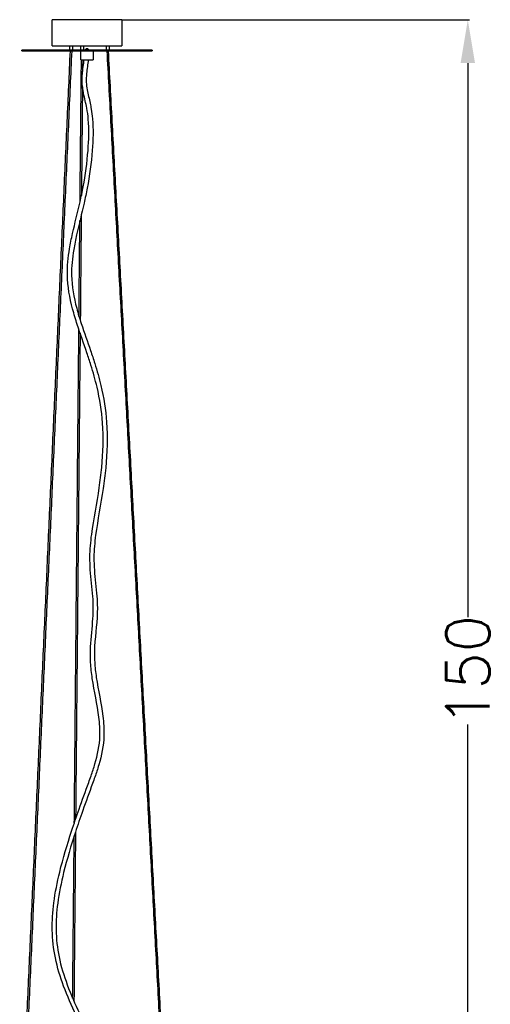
# Model space of a CAD drawing. Header units: centimetres. Extents: x -7768 to -7612, y -150 to 71.
# Tile 4 of 4: x -7736 to -7682, y -42 to 71. Entities that reach past the tile are written whole.
import ezdxf

# ---------------------------------------------------------------- set-up
doc = ezdxf.new("R2010")
doc.units = ezdxf.units.CM
doc.header["$MEASUREMENT"] = 0
doc.layers.add('cotas', color=1, linetype='Continuous')
doc.layers.add('Make2D visible lines', color=7, linetype='Continuous')
doc.styles.get("Standard").update_dxf_attribs({"font": 'romans.shx', "height": 5, "bigfont": '@extfont2.shx'})
doc.dimstyles.get("Standard").update_dxf_attribs({"dimtxt": 0.18, "dimasz": 5, "dimexe": 0.18, "dimexo": 0.0625, "dimgap": 0.09, "dimtad": 0, "dimtoh": 1, "dimdec": 0, "dimzin": 0, "dimdsep": 46, "dimtxsty": 'Standard', "dimcen": 1.5, "dimadec": 0, "dimazin": 0, "dimtfac": 1, "dimtdec": 0, "dimtofl": 0, "dimtmove": 0, "dimatfit": 3, "dimfxl": 1, "dimtolj": 1, "dimtzin": 0, "dimarcsym": 0})

# ---------------------------------------------------------------- blocks, each defined once
blk = doc.blocks.new('*D7')
at = {"layer": 'cotas', "color": 0, "lineweight": -2, "transparency": 16777216}
for p, q in [((-7724.68, 71.19), (-7684.73, 71.19)), ((-7684.91, 66.19), (-7684.91, 2.36)), ((-7684.91, -73.81), (-7684.91, -9.97)), ((-7704.46, -78.81), (-7684.73, -78.81))]:
    blk.add_line(p, q, dxfattribs=at)
at = {"layer": 'cotas', "color": 0, "transparency": 16777216}
for points in [[(-7685.74, 66.19), (-7684.08, 66.19), (-7684.91, 71.19)], [(-7685.74, -73.81), (-7684.08, -73.81), (-7684.91, -78.81)]]:
    blk.add_solid(points, dxfattribs=at)
at = {"layer": 'Defpoints', "color": 0, "transparency": 16777216}
for p in [(-7724.74, 71.19), (-7704.52, -78.81), (-7684.91, -78.81)]:
    blk.add_point(p, dxfattribs=at)
at = {"layer": 'cotas', "color": 0, "transparency": 16777216, "insert": (-7684.91, -3.81), "char_height": 5, "attachment_point": 5, "rotation": 90}
blk.add_mtext('\\A1;150', dxfattribs=at)
blk = doc.blocks.new('SH04')
at = {"layer": 'Make2D visible lines'}
for points in [[(-4.01, -3), (-4.01, -1.5), (-4.01, 0)], [(3.99, 0), (3.99, -1.5), (3.99, -3)], [(-1.99, -3.5), (-1.99, -3.25), (-1.99, -3)], [(-1.69, -3), (-1.69, -3.25), (-1.69, -3.5)], [(-0.72, -3.5), (-0.72, -3.25), (-0.72, -3)], [(-0.42, -3), (-0.42, -3.25), (-0.42, -3.5)], [(2.23, -3.5), (2.23, -3.25), (2.23, -3)], [(2.53, -3), (2.53, -3.25), (2.53, -3.5)], [(-7.75, -133.51), (-4.83, -68.55), (-1.92, -3.6)], [(-1.77, -3.6), (-4.68, -68.55), (-7.6, -133.51)], [(-7.51, -3.6), (-7.51, -3.55), (-7.51, -3.5)], [(-6.77, -3.5), (-7.14, -3.5), (-7.51, -3.5)], [(-7.44, -3.6), (-7.36, -3.6), (-7.29, -3.6)], [(-7.29, -3.6), (-7.26, -3.6), (-7.23, -3.6)], [(-7.23, -3.6), (-7.22, -3.6), (-7.2, -3.6)], [(-7.2, -3.6), (-7.16, -3.6), (-7.12, -3.6)], [(-7.12, -3.6), (-7.1, -3.6), (-7.08, -3.6)], [(-7.08, -3.6), (-7.04, -3.6), (-7, -3.6)], [(-7, -3.6), (-6.97, -3.6), (-6.95, -3.6)], [(-6.95, -3.6), (-6.86, -3.6), (-6.78, -3.6)], [(-6.78, -3.6), (-6.62, -3.6), (-6.45, -3.6)], [(-6.45, -3.6), (-6.44, -3.6), (-6.43, -3.6)], [(-6.43, -3.6), (-6.35, -3.6), (-6.27, -3.6)], [(-6.27, -3.6), (-6.25, -3.6), (-6.24, -3.6)], [(-6.24, -3.6), (-6.15, -3.6), (-6.07, -3.6)], [(-6.07, -3.6), (-6.05, -3.6), (-6.03, -3.6)], [(-6.03, -3.6), (-5.94, -3.6), (-5.85, -3.6)], [(-5.85, -3.6), (-5.83, -3.6), (-5.81, -3.6)], [(-5.81, -3.6), (-5.72, -3.6), (-5.62, -3.6)], [(-5.62, -3.6), (-5.6, -3.6), (-5.59, -3.6)], [(-5.59, -3.6), (-5.55, -3.6), (-5.5, -3.6)], [(-5.5, -3.6), (-5.44, -3.6), (-5.37, -3.6)], [(-5.37, -3.6), (-5.36, -3.6), (-5.36, -3.6)], [(-5.36, -3.6), (-5.24, -3.6), (-5.12, -3.6)], [(-5.12, -3.6), (-5.11, -3.6), (-5.1, -3.6)], [(-5.1, -3.6), (-4.98, -3.6), (-4.87, -3.6)], [(-4.87, -3.6), (-4.84, -3.6), (-4.82, -3.6)], [(-4.82, -3.6), (-4.71, -3.6), (-4.6, -3.6)], [(-4.6, -3.6), (-4.56, -3.6), (-4.53, -3.6)], [(-4.53, -3.6), (-4.42, -3.6), (-4.32, -3.6)], [(-4.32, -3.6), (-4.27, -3.6), (-4.22, -3.6)], [(-4.22, -3.6), (-3.97, -3.6), (-3.72, -3.6)], [(-3.72, -3.6), (-3.4, -3.6), (-3.08, -3.6)], [(-3.08, -3.6), (-2.97, -3.6), (-2.86, -3.6)], [(-2.86, -3.6), (-2.8, -3.6), (-2.73, -3.6)], [(-2.73, -3.6), (-2.62, -3.6), (-2.5, -3.6)], [(-2.5, -3.6), (-2.44, -3.6), (-2.38, -3.6)], [(-2.38, -3.6), (-2.26, -3.6), (-2.13, -3.6)], [(-2.13, -3.6), (-2.05, -3.6), (-1.98, -3.6)], [(-1.98, -3.6), (-1.88, -3.6), (-1.79, -3.6)], [(-1.79, -3.6), (-1.72, -3.6), (-1.65, -3.6)], [(-1.65, -3.6), (-1.51, -3.6), (-1.38, -3.6)], [(-1.38, -3.6), (-1.33, -3.6), (-1.28, -3.6)], [(-1.28, -3.6), (-1.14, -3.6), (-1, -3.6)], [(-1, -3.6), (-0.95, -3.6), (-0.9, -3.6)], [(-0.9, -3.6), (-0.78, -3.6), (-0.66, -3.6)], [(-0.71, -4.6), (-0.71, -4.1), (-0.71, -3.6)], [(-0.66, -3.6), (-0.51, -3.6), (-0.35, -3.6)], [(-0.35, -3.6), (-0.31, -3.6), (-0.26, -3.6)], [(-0.26, -3.6), (-0.15, -3.6), (-0.03, -3.6)], [(-0.03, -3.6), (0.06, -3.6), (0.14, -3.6)], [(0.14, -3.6), (0.24, -3.6), (0.33, -3.6)], [(0.33, -3.6), (0.42, -3.6), (0.5, -3.6)], [(0.5, -3.6), (0.59, -3.6), (0.67, -3.6)], [(0.67, -3.6), (0.96, -3.6), (1.25, -3.6)], [(0.69, -3.6), (0.69, -4.1), (0.69, -4.6)], [(1.25, -3.6), (1.25, -3.6), (1.26, -3.6)], [(1.26, -3.6), (1.34, -3.6), (1.42, -3.6)], [(1.42, -3.6), (1.53, -3.6), (1.63, -3.6)], [(1.63, -3.6), (1.71, -3.6), (1.79, -3.6)], [(1.79, -3.6), (1.9, -3.6), (2, -3.6)], [(2, -3.6), (2.08, -3.6), (2.16, -3.6)], [(2.16, -3.6), (2.24, -3.6), (2.33, -3.6)], [(9.35, -133.51), (5.83, -68.55), (2.31, -3.6)], [(2.33, -3.6), (2.39, -3.6), (2.46, -3.6)], [(2.46, -3.6), (2.59, -3.6), (2.72, -3.6)], [(9.5, -133.51), (5.98, -68.55), (2.46, -3.6)], [(2.72, -3.6), (2.8, -3.6), (2.88, -3.6)], [(2.88, -3.6), (3.21, -3.6), (3.55, -3.6)], [(3.55, -3.6), (3.63, -3.6), (3.71, -3.6)], [(3.71, -3.6), (3.79, -3.6), (3.87, -3.6)], [(3.87, -3.6), (3.94, -3.6), (4.01, -3.6)], [(4.01, -3.6), (4.09, -3.6), (4.17, -3.6)], [(4.17, -3.6), (4.29, -3.6), (4.41, -3.6)], [(4.41, -3.6), (4.44, -3.6), (4.46, -3.6)], [(4.46, -3.6), (4.58, -3.6), (4.69, -3.6)], [(4.69, -3.6), (4.72, -3.6), (4.74, -3.6)], [(4.74, -3.6), (4.85, -3.6), (4.97, -3.6)], [(4.97, -3.6), (4.99, -3.6), (5, -3.6)], [(5, -3.6), (5.12, -3.6), (5.24, -3.6)], [(5.24, -3.6), (5.24, -3.6), (5.25, -3.6)], [(5.25, -3.6), (5.37, -3.6), (5.48, -3.6)], [(5.48, -3.6), (5.49, -3.6), (5.5, -3.6)], [(5.5, -3.6), (5.6, -3.6), (5.71, -3.6)], [(5.71, -3.6), (5.72, -3.6), (5.74, -3.6)], [(5.74, -3.6), (5.83, -3.6), (5.92, -3.6)], [(5.92, -3.6), (5.95, -3.6), (5.98, -3.6)], [(5.98, -3.6), (6.05, -3.6), (6.13, -3.6)], [(6.13, -3.6), (6.32, -3.6), (6.51, -3.6)], [(6.51, -3.6), (6.64, -3.6), (6.77, -3.6)], [(6.77, -3.6), (6.8, -3.6), (6.83, -3.6)], [(6.83, -3.6), (6.87, -3.6), (6.91, -3.6)], [(6.91, -3.6), (6.95, -3.6), (6.98, -3.6)], [(6.98, -3.6), (7.01, -3.6), (7.05, -3.6)], [(7.05, -3.6), (7.08, -3.6), (7.11, -3.6)], [(7.11, -3.6), (7.14, -3.6), (7.17, -3.6)], [(7.17, -3.6), (7.19, -3.6), (7.22, -3.6)], [(7.22, -3.6), (7.24, -3.6), (7.27, -3.6)], [(7.27, -3.6), (7.29, -3.6), (7.31, -3.6)], [(7.31, -3.6), (7.33, -3.6), (7.35, -3.6)], [(7.35, -3.6), (7.37, -3.6), (7.38, -3.6)], [(7.38, -3.6), (7.43, -3.6), (7.49, -3.6)], [(7.49, -3.5), (7.49, -3.55), (7.49, -3.6)], [(-0.81, -20.96), (-0.73, -12.78), (-0.65, -4.6)], [(-0.5, -4.6), (-0.51, -5.29), (-0.52, -5.98)], [(-0.53, -7.71), (-0.59, -13.98), (-0.65, -20.25)], [(-0.67, -22.5), (-0.73, -28.57), (-0.78, -34.64)], [(-0.93, -34.17), (-0.88, -28.65), (-0.83, -23.14)], [(-1.47, -92.51), (-1.21, -64.1), (-0.94, -35.68)], [(-0.8, -36.11), (-1.06, -64.08), (-1.32, -92.05)], [(-1.66, -112.7), (-1.57, -103.36), (-1.48, -94.02)], [(-1.33, -93.54), (-1.42, -103.29), (-1.51, -113.04)]]:
    blk.add_open_spline(points, degree=2, dxfattribs=at)
for points, weights, knots in [([(3.98, 0), (4.11, 0), (2.71, 0), (-0.22, 0), (-2.94, 0), (-3.91, 0), (-4, 0)], [0.855841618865, 0.835247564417, 1, 0.707106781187, 1, 0.871859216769, 0.855841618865], [-22.383848, -22.383848, -22.383848, -18.849556, -18.849556, -12.566371, -12.566371, -9.817477, -9.817477, -9.817477]), ([(-4.01, -3), (-4.07, -3), (-2.94, -3), (-0.22, -3), (2.71, -3), (3.93, -3), (3.99, -3)], [0.853553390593, 0.853553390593, 1, 0.707106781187, 1, 0.853553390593, 0.853553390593], [9.424778, 9.424778, 9.424778, 12.566371, 12.566371, 18.849556, 18.849556, 21.991149, 21.991149, 21.991149]), ([(0.21, -3.5), (0.14, -3.3), (-0.07, -3.36), (-0.18, -3.4), (-0.22, -3.5)], [1, 0.724282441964, 1, 0.911205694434, 1], [0, 0, 0, 0.3447221, 0.3447221, 0.557833, 0.557833, 0.557833]), ([(7.49, -3.5), (7.59, -3.5), (3.23, -3.5), (-3.53, -3.5), (-6.77, -3.5)], [0.881584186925, 0.789482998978, 1, 0.707106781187, 1], [26.875343, 26.875343, 26.875343, 35.342917, 35.342917, 47.12389, 47.12389, 47.12389]), ([(-0.71, -4.6), (-0.72, -4.6), (-0.52, -4.6), (-0.05, -4.6), (0.47, -4.6), (0.68, -4.6), (0.69, -4.6)], [0.853553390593, 0.853553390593, 1, 0.707106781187, 1, 0.853553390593, 0.853553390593], [1.649336, 1.649336, 1.649336, 2.199115, 2.199115, 3.298672, 3.298672, 3.848451, 3.848451, 3.848451])]:
    blk.add_rational_spline(points, weights, degree=2, knots=knots, dxfattribs=at)
blk.add_rational_spline([(-7.5, -3.6), (-7.53, -3.6), (-7.44, -3.6)], [0.873276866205, 0.885185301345, 0.904283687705], degree=2, dxfattribs=at)
for points, knots in [([(2.43, -133.51), (2.77, -132.79), (3.35, -131.42), (3.9, -129.4), (4.07, -127.53), (3.83, -125.74), (3.22, -123.86), (2.43, -121.91), (0.92, -118.81), (-0.98, -115.39), (-2.73, -111.44), (-3.74, -108.14), (-4.1, -104.89), (-3.88, -101.56), (-3.11, -97.74), (-2.03, -94.16), (-0.87, -90.74), (-0.09, -88.63), (0.53, -86.9), (1.11, -85.15), (1.59, -82.88), (1.33, -79.54), (0.69, -76.76), (0.37, -74.05), (0.38, -71.73), (0.65, -69.64), (0.74, -67.7), (0.64, -65.83), (0.38, -63.9), (0.29, -61.51), (0.59, -58.34), (1.29, -54.93), (1.83, -50.65), (1.94, -46.75), (1.33, -42.8), (0.56, -40.15), (-0.21, -37.75), (-0.99, -35.62), (-1.89, -32.65), (-2.42, -29.72), (-2.12, -26.78), (-1.55, -23.99), (-0.94, -21.62), (-0.26, -18.44), (0.16, -15.26), (0.26, -12.22), (-0.03, -10.02), (-0.32, -8.9), (-0.51, -7.93), (-0.6, -7.18), (-0.55, -6.02), (-0.4, -5.14), (-0.33, -4.6)], [0, 0, 0, 0, 2.395966, 4.457917, 6.251783, 7.989165, 9.850861, 12.160814, 14.306133, 20.199572, 23.889409, 27.262992, 30.500097, 33.645967, 37.247545, 42.175635, 44.850693, 48.108766, 48.908568, 50.363442, 53.651893, 55.807219, 60.347791, 62.202941, 63.994051, 67.269541, 68.520298, 69.824254, 72.894169, 74.349544, 76.969896, 82.432037, 84.79112, 89.924904, 94.0772, 96.73972, 98.198399, 101.647371, 103.52288, 107.508602, 110.53357, 112.308468, 116.075401, 117.855749, 122.070107, 125.672557, 126.969668, 128.698644, 129.146455, 129.923208, 130.979947, 132.606185, 132.606185, 132.606185, 132.606185]), ([(0.15, -4.6), (0.08, -5.13), (-0.06, -6), (-0.12, -7.16), (0.03, -8.31), (0.31, -9.32), (0.51, -10.44), (0.74, -12.24), (0.64, -15.3), (0.21, -18.54), (-0.47, -21.77), (-1.08, -24.11), (-1.64, -26.87), (-1.94, -29.73), (-1.41, -32.6), (-0.54, -35.46), (0.23, -37.56), (1, -39.93), (1.78, -42.65), (2.41, -46.67), (2.29, -50.67), (1.75, -55.01), (1.05, -58.42), (0.75, -61.56), (0.85, -63.92), (1.1, -65.84), (1.26, -68.79), (0.85, -71.3), (0.84, -73.98), (1.15, -76.67), (1.8, -79.45), (2.05, -82.87), (1.57, -85.23), (0.97, -87.02), (0.35, -88.78), (-0.44, -90.88), (-1.59, -94.29), (-2.66, -97.82), (-3.43, -101.59), (-3.65, -104.85), (-3.31, -108.03), (-2.32, -111.25), (-0.58, -115.17), (1.3, -118.57), (2.84, -121.71), (3.65, -123.71), (4.28, -125.66), (4.53, -127.5), (4.36, -129.4), (3.82, -131.42), (3.25, -132.79), (2.91, -133.51)], [0, 0, 0, 0, 1.617263, 2.625392, 3.484909, 5.087631, 5.760042, 6.88337, 10.541997, 14.907196, 16.689557, 20.422618, 22.178406, 25.134945, 28.99109, 30.837191, 34.130508, 35.682803, 38.339895, 42.588568, 47.875, 50.286451, 55.711893, 58.283746, 59.737428, 62.779849, 64.107282, 68.571435, 70.363298, 72.138519, 76.675214, 78.935097, 82.365359, 83.823721, 84.624877, 87.939415, 90.568253, 95.405498, 99.010273, 102.083122, 105.195082, 108.56375, 112.14579, 118.064488, 120.206859, 122.615379, 124.550776, 126.326405, 128.16143, 130.233987, 132.606098, 132.606098, 132.606098, 132.606098])]:
    blk.add_open_spline(points, degree=3, knots=knots, dxfattribs=at)
at = {"layer": 'cotas'}
dim = blk.add_linear_dim(base=(43.82, -150), p1=(3.99, 0), p2=(24.21, -150), angle=90, dimstyle='Standard', dxfattribs=at)
dim.commit()
dim.dimension.update_dxf_attribs({"geometry": '*D7', "text_midpoint": (43.82, -75), "insert": (7728.73, -71.19)})

msp = doc.modelspace()

# ---------------------------------------------------------------- block references
msp.add_blockref('SH04', (-7728.73, 71.19))

doc.saveas('drawing.dxf')
